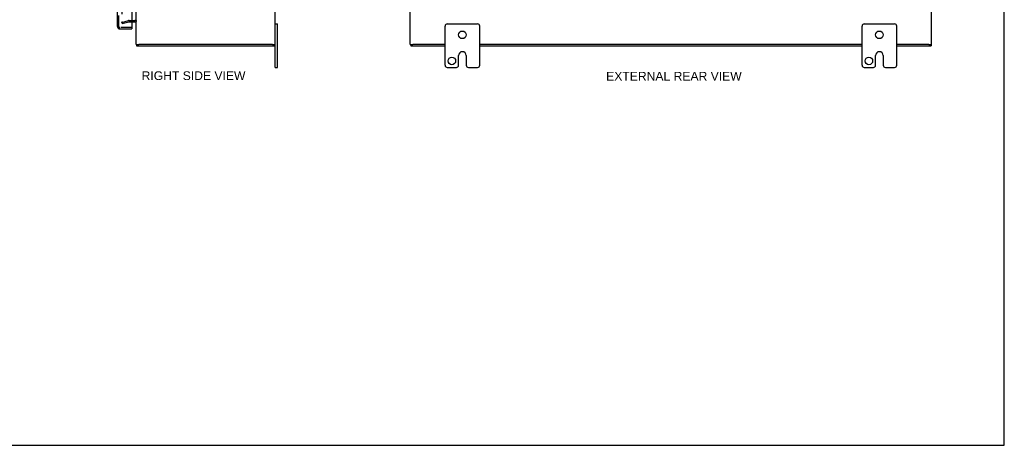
# Model space of a CAD drawing. Header units: inches. Extents: x 0 to 113, y 0 to 73.
# Tile 5 of 7: x 57 to 113, y 0 to 24. Entities that reach past the tile are written whole.
import ezdxf

# ---------------------------------------------------------------- set-up
doc = ezdxf.new("R2010")
doc.units = ezdxf.units.IN
doc.header["$LTSCALE"] = 6.233333
doc.header["$MEASUREMENT"] = 0
doc.linetypes.add('HIDDEN', pattern=[0.2, 0.1, -0.1])
doc.layers.get('0').update_dxf_attribs({"linetype": 'CONTINUOUS'})
for name, color, linetype in [('DEFAULT_2', 8, 'HIDDEN'), ('DIMENSIONS', 7, 'CONTINUOUS'), ('DOOR_ASSEMBLY', 7, 'CONTINUOUS')]:
    doc.layers.add(name, color=color, linetype=linetype)
doc.styles.get("Standard").update_dxf_attribs({"font": 'arial.ttf'})

msp = doc.modelspace()

# ---------------------------------------------------------------- linework, layer by layer
at = {"color": 7, "linetype": 'Continuous'}
for p, q in [((113.333, 0), (113.333, 73.333)), ((71.365, 24.235), (71.5, 24.235)), ((71.5, 21.735), (71.5, 24.235)), ((81.147, 21.86), (81.147, 24.11)), ((81.272, 24.235), (83.022, 24.235)), ((83.147, 21.86), (83.147, 24.11)), ((105.147, 21.86), (105.147, 24.11)), ((105.272, 24.235), (107.022, 24.235)), ((107.147, 21.86), (107.147, 24.11)), ((63.365, 23.06), (63.52, 23.06)), ((63.385, 23.06), (63.385, 22.985)), ((71.21, 23.06), (71.365, 23.06)), ((71.335, 23.06), (71.335, 22.985)), ((79.147, 23.06), (79.297, 23.06)), ((79.172, 23.06), (79.172, 22.985)), ((108.997, 23.06), (109.147, 23.06)), ((109.122, 23.06), (109.122, 22.985)), ((81.928, 21.86), (81.928, 22.422)), ((82.366, 22.422), (82.366, 21.86)), ((105.928, 21.86), (105.928, 22.422)), ((106.366, 22.422), (106.366, 21.86)), ((71.365, 21.735), (71.5, 21.735)), ((81.272, 21.735), (81.803, 21.735)), ((82.491, 21.735), (83.022, 21.735)), ((105.272, 21.735), (105.803, 21.735)), ((106.491, 21.735), (107.022, 21.735)), ((0, 0), (113.333, 0))]:
    msp.add_line(p, q, dxfattribs=at)
at = {"color": 3, "linetype": 'Continuous'}
for p, q in [((71.365, 21.735), (71.365, 54.235)), ((79.147, 23.06), (79.147, 52.91)), ((109.147, 23.06), (109.147, 52.91)), ((63.365, 23.06), (63.365, 27.497)), ((63.117, 24.36), (63.295, 24.36)), ((63.385, 22.985), (71.335, 22.985)), ((71.21, 23.06), (63.52, 23.06)), ((79.172, 22.985), (81.147, 22.985)), ((81.147, 23.06), (79.302, 23.06)), ((105.147, 23.06), (83.147, 23.06)), ((83.147, 22.985), (105.147, 22.985)), ((108.992, 23.06), (107.147, 23.06)), ((107.147, 22.985), (109.122, 22.985))]:
    msp.add_line(p, q, dxfattribs=at)
at = {"color": 7, "linetype": 'Continuous'}
for centre in [(82.147, 23.61), (106.147, 23.61), (81.538, 22.11), (105.538, 22.11)]:
    msp.add_circle(centre, 0.219, dxfattribs=at)
at = {"color": 3, "linetype": 'Continuous'}
msp.add_arc((63.295, 24.29), 0.07, 0, 90, dxfattribs=at)
at = {"color": 7, "linetype": 'Continuous'}
for centre, radius, start, end in [((81.272, 24.11), 0.125, 90, 180), ((83.022, 24.11), 0.125, 0, 90), ((105.272, 24.11), 0.125, 90, 180), ((107.022, 24.11), 0.125, 0, 90), ((82.147, 22.422), 0.219, 0, 180), ((106.147, 22.422), 0.219, 0, 180), ((81.272, 21.86), 0.125, 180, 270), ((81.803, 21.86), 0.125, 270.0001, 360), ((82.491, 21.86), 0.125, 180, 269.9999), ((83.022, 21.86), 0.125, 270, 360), ((105.272, 21.86), 0.125, 180, 270), ((105.803, 21.86), 0.125, 270.0001, 360), ((106.491, 21.86), 0.125, 180, 269.9999), ((107.022, 21.86), 0.125, 270, 360)]:
    msp.add_arc(centre, radius, start, end, dxfattribs=at)
at = {"layer": 'DEFAULT_2', "color": 8, "linetype": 'HIDDEN'}
for p, q in [((62.553, 51.609), (62.553, 24.36)), ((62.553, 24.328), (62.937, 24.431)), ((62.967, 24.435), (63.295, 24.435)), ((62.572, 24.255), (62.553, 24.328)), ((62.572, 24.255), (62.957, 24.358)), ((62.967, 24.36), (63.117, 24.36))]:
    msp.add_line(p, q, dxfattribs=at)
for points in [[(62.553, 24.36), (62.553, 24.358), (62.553, 24.356), (62.554, 24.354), (62.554, 24.352), (62.555, 24.35)], [(62.572, 24.34), (62.571, 24.34), (62.569, 24.34), (62.567, 24.341), (62.565, 24.341), (62.564, 24.342), (62.562, 24.343), (62.56, 24.344), (62.559, 24.346), (62.558, 24.347), (62.556, 24.349), (62.555, 24.35)], [(62.577, 24.341), (62.575, 24.34), (62.573, 24.34), (62.572, 24.34)]]:
    msp.add_lwpolyline(points, dxfattribs=at)
for centre, radius, start, end in [((62.967, 24.32), 0.115, 90, 105), ((63.295, 24.29), 0.145, 42.9858, 90), ((62.967, 24.32), 0.04, 90, 105)]:
    msp.add_arc(centre, radius, start, end, dxfattribs=at)
at = {"layer": 'DOOR_ASSEMBLY', "color": 3, "linetype": 'Continuous'}
for p, q in [((62.292, 24.098), (62.292, 51.871)), ((63.117, 27.363), (63.117, 24.044)), ((62.437, 23.953), (63.117, 23.953))]:
    msp.add_line(p, q, dxfattribs=at)
at = {"layer": 'DOOR_ASSEMBLY', "color": 8, "linetype": 'HIDDEN'}
for p, q in [((62.367, 24.098), (62.367, 51.871)), ((63.102, 24.028), (62.437, 24.028))]:
    msp.add_line(p, q, dxfattribs=at)
at = {"layer": 'DOOR_ASSEMBLY', "color": 7, "linetype": 'Continuous'}
for p, q in [((63.102, 24.028), (63.117, 24.028)), ((63.117, 24.028), (63.117, 23.953))]:
    msp.add_line(p, q, dxfattribs=at)
at = {"layer": 'DOOR_ASSEMBLY', "color": 3, "linetype": 'Continuous'}
for centre, radius, start, end in [((62.437, 24.098), 0.145, 180, 270), ((63.102, 24.044), 0.0156, 270, 360)]:
    msp.add_arc(centre, radius, start, end, dxfattribs=at)
at = {"layer": 'DOOR_ASSEMBLY', "color": 8, "linetype": 'HIDDEN'}
msp.add_arc((62.437, 24.098), 0.07, 180, 270, dxfattribs=at)

# ---------------------------------------------------------------- texts
at = {"layer": 'DIMENSIONS', "color": 2, "linetype": 'Continuous', "char_height": 0.5, "attachment_point": 2, "line_spacing_factor": 0.9}
for s, insert, width in [('RIGHT SIDE VIEW', (66.671, 21.51), 5.96283), ('EXTERNAL REAR VIEW', (94.32, 21.48), 7.78439)]:
    msp.add_mtext(s, dxfattribs=dict(at, insert=insert, width=width))

doc.saveas('drawing.dxf')
